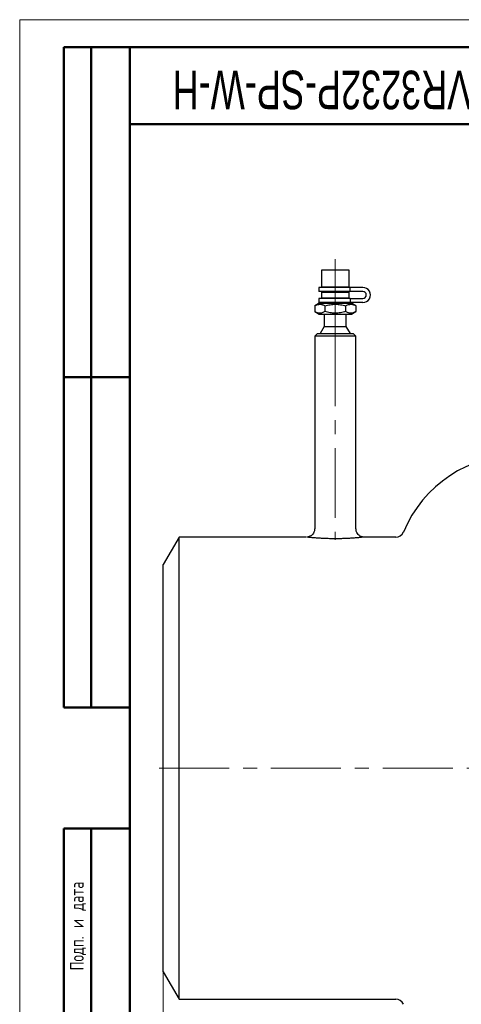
# Model space of a CAD drawing. Header units: millimetres. Extents: x 0 to 840, y 0 to 594.
# Tile 2 of 9: x 0 to 160, y 236 to 594. Entities that reach past the tile are written whole.
import ezdxf

# ---------------------------------------------------------------- set-up
doc = ezdxf.new("R2010")
doc.units = ezdxf.units.MM
doc.header["$LTSCALE"] = 2
doc.linetypes.add('CENTERX2', pattern=[20.32, 12.7, -2.54, 2.54, -2.54])
doc.layers.add('ОСНОВНОЙ', color=7, linetype='Continuous', lineweight=25)
doc.styles.add('SLDTEXTSTYLE0', font='TXT', dxfattribs={"width": 0.7, "bigfont": 'bigfont'})
doc.styles.add('SLDTEXTSTYLE1', font='TXT', dxfattribs={"width": 0.7})
doc.dimstyles.new('SLDDIMSTYLE1', dxfattribs={"dimtxt": 10, "dimasz": 7, "dimexe": 0, "dimexo": 0.0625, "dimgap": 2.5, "dimtad": 2, "dimrnd": 1e-09, "dimzin": 12, "dimdsep": 46, "dimtxsty": 'SLDTEXTSTYLE1', "dimsah": 1, "dimcen": 0.09, "dimadec": 0, "dimazin": 3, "dimtol": 1, "dimtp": 3, "dimtm": 3, "dimtfac": 1, "dimtdec": 3, "dimtofl": 0, "dimtmove": 0, "dimatfit": 3, "dimfxl": 1, "dimfrac": 2, "dimtolj": 1, "dimarcsym": 0})

# ---------------------------------------------------------------- blocks, each defined once
blk = doc.blocks.new('_D_1')
at = {"color": 7, "linetype": 'Continuous', "lineweight": 0}
for p, q in [((52.19, 247.93), (52.19, 184.93)), ((397.19, 247.93), (397.19, 184.93)), ((52.19, 187.93), (397.19, 187.93))]:
    blk.add_line(p, q, dxfattribs=at)
at = {"color": 7, "linetype": 'Continuous', "lineweight": 18}
for points in [[(52.19, 187.93), (59.19, 186.93), (59.19, 188.93)], [(397.19, 187.93), (390.19, 188.93), (390.19, 186.93)]]:
    blk.add_solid(points, dxfattribs=at)
at = {"color": 7, "linetype": 'Continuous', "lineweight": 18, "char_height": 10, "attachment_point": 1, "style": 'SLDTEXTSTYLE1'}
for s, insert in [('345', (208.64, 200.82)), ('±3', (230.47, 200.82))]:
    blk.add_mtext(s, dxfattribs=dict(at, insert=insert))

msp = doc.modelspace()

# ---------------------------------------------------------------- linework, layer by layer
at = {"color": 7, "linetype": 'Continuous', "lineweight": 18}
for q in [(840, 594), (0, 0)]:
    msp.add_line((0, 594), q, dxfattribs=at)
at = {"color": 7, "linetype": 'Continuous', "lineweight": 50}
for p, q in [((16, 344), (16, 584)), ((40, 584), (16, 584)), ((16, 344), (16, 584)), ((26, 344), (26, 584)), ((26, 344), (26, 584)), ((40, 584), (40, 10)), ((830, 584), (40, 584)), ((40, 584), (40, 10)), ((40, 556), (180, 556)), ((16, 464), (40, 464)), ((16, 344), (40, 344)), ((16, 10), (16, 300)), ((16, 300), (40, 300)), ((26, 10), (26, 300))]:
    msp.add_line(p, q, dxfattribs=at)
at = {"color": 7, "linetype": 'CENTERX2', "lineweight": 18}
for p, q in [((114.691, 506.929), (114.691, 486.929)), ((114.691, 486.929), (114.691, 482.527)), ((114.691, 479.929), (114.691, 482.527)), ((114.691, 478.929), (114.691, 479.929)), ((114.691, 478.929), (114.691, 404.929)), ((401.191, 321.929), (47.611, 321.929))]:
    msp.add_line(p, q, dxfattribs=at)
at = {"color": 7, "linetype": 'Continuous', "lineweight": 25}
for p, q in [((109.691, 502.929), (109.691, 496.929)), ((119.691, 502.929), (109.691, 502.929)), ((119.691, 496.929), (119.691, 502.929)), ((108.691, 496.679), (108.691, 495.179)), ((120.145, 496.679), (108.691, 496.679)), ((120.145, 495.179), (108.691, 495.179)), ((109.691, 496.929), (119.691, 496.929)), ((109.691, 494.929), (109.691, 492.929)), ((109.691, 494.929), (119.691, 494.929)), ((110.691, 496.929), (110.691, 496.679)), ((110.691, 495.179), (110.691, 494.929)), ((118.691, 496.679), (118.691, 496.929)), ((118.691, 494.929), (118.691, 495.179)), ((119.691, 492.929), (119.691, 494.929)), ((120.145, 495.179), (120.145, 496.679)), ((124.691, 496.679), (120.145, 496.679)), ((124.691, 495.179), (120.145, 495.179)), ((108.841, 490.929), (107.185, 489.973)), ((108.691, 492.679), (108.691, 491.179)), ((120.145, 492.679), (108.691, 492.679)), ((120.145, 491.179), (108.691, 491.179)), ((108.841, 490.929), (120.541, 490.929)), ((109.691, 492.929), (119.691, 492.929)), ((110.691, 492.929), (110.691, 492.679)), ((110.691, 491.179), (110.691, 490.929)), ((118.691, 492.679), (118.691, 492.929)), ((118.691, 490.929), (118.691, 491.179)), ((120.145, 492.679), (120.145, 491.179)), ((120.145, 492.679), (124.691, 492.679)), ((124.691, 491.179), (120.145, 491.179)), ((122.196, 489.973), (120.541, 490.929)), ((107.185, 489.973), (107.185, 487.885)), ((107.185, 487.885), (108.841, 486.929)), ((108.841, 486.929), (120.541, 486.929)), ((110.691, 486.929), (110.691, 482.527)), ((110.938, 489.973), (110.938, 487.885)), ((118.444, 489.973), (118.444, 487.885)), ((118.691, 482.527), (118.691, 486.929)), ((120.541, 486.929), (122.196, 487.885)), ((122.196, 489.973), (122.196, 487.885)), ((108.191, 479.929), (107.191, 478.929)), ((108.191, 479.929), (121.191, 479.929)), ((110.691, 482.527), (109.191, 479.929)), ((110.691, 482.527), (118.691, 482.527)), ((120.191, 479.929), (118.691, 482.527)), ((122.191, 478.929), (121.191, 479.929)), ((107.191, 478.929), (107.191, 408.929)), ((122.191, 478.929), (107.191, 478.929)), ((122.191, 408.925), (122.191, 478.929)), ((40, 464), (16, 464)), ((57.964, 405.929), (52.191, 395.929)), ((104.191, 405.929), (57.964, 405.929)), ((57.964, 321.929), (57.964, 405.929)), ((136.646, 405.929), (125.169, 405.929)), ((52.191, 321.929), (52.191, 395.929)), ((52.191, 247.929), (52.191, 321.929)), ((57.964, 237.929), (57.964, 321.929)), ((52.191, 247.929), (57.964, 237.929)), ((57.964, 237.929), (136.646, 237.929))]:
    msp.add_line(p, q, dxfattribs=at)
for centre, radius, start, end in [((124.691, 493.929), 2.75, 269.99984, 90.00016), ((124.691, 493.929), 1.25, 270, 90), ((181.691, 390.112), 45.817, 89.99999, 157.32796), ((136.646, 408.929), 3, 269.99977, 337.32835), ((136.646, 234.929), 3, 22.67178, 90.0002)]:
    msp.add_arc(centre, radius, start, end, dxfattribs=at)
for points, knots in [([(107.185, 489.973), (107.346, 490.061), (107.662, 490.233), (108.162, 490.425), (108.674, 490.543), (109.17, 490.565), (109.638, 490.506), (110.077, 490.384), (110.514, 490.206), (110.795, 490.052), (110.938, 489.973)], [0, 0, 0, 0, 0.1380356, 0.2717001, 0.4032338, 0.5335105, 0.6443325, 0.7580953, 0.8769117, 1, 1, 1, 1]), ([(110.938, 489.973), (111.245, 490.057), (111.859, 490.225), (112.803, 490.41), (113.764, 490.529), (114.723, 490.567), (115.669, 490.524), (116.599, 490.406), (117.526, 490.224), (118.137, 490.057), (118.444, 489.973)], [0, 0, 0, 0, 0.1251703, 0.2507703, 0.3781551, 0.5063883, 0.6281129, 0.7506078, 0.8750623, 1, 1, 1, 1]), ([(118.444, 489.973), (118.604, 490.061), (118.92, 490.233), (119.42, 490.425), (119.933, 490.543), (120.428, 490.565), (120.896, 490.506), (121.336, 490.384), (121.773, 490.206), (122.053, 490.052), (122.196, 489.973)], [0, 0, 0, 0, 0.1380356, 0.2717002, 0.4032339, 0.5335031, 0.6443252, 0.7580952, 0.8769117, 1, 1, 1, 1]), ([(110.938, 487.885), (110.778, 487.797), (110.462, 487.624), (109.962, 487.432), (109.449, 487.315), (108.953, 487.292), (108.485, 487.352), (108.046, 487.474), (107.609, 487.652), (107.328, 487.806), (107.185, 487.885)], [0, 0, 0, 0, 0.1380355, 0.271693, 0.4032267, 0.5335034, 0.6443254, 0.7580953, 0.8769118, 1, 1, 1, 1]), ([(118.444, 487.885), (118.137, 487.801), (117.522, 487.633), (116.579, 487.448), (115.617, 487.328), (114.659, 487.291), (113.713, 487.334), (112.783, 487.452), (111.855, 487.634), (111.244, 487.801), (110.938, 487.885)], [0, 0, 0, 0, 0.12517035, 0.25077038, 0.37815508, 0.50638439, 0.62810897, 0.75060778, 0.87506251, 1, 1, 1, 1]), ([(122.196, 487.885), (122.036, 487.797), (121.72, 487.624), (121.22, 487.432), (120.707, 487.315), (120.212, 487.292), (119.744, 487.352), (119.304, 487.474), (118.867, 487.652), (118.587, 487.806), (118.444, 487.885)], [0, 0, 0, 0, 0.1380356, 0.2717002, 0.4032339, 0.5335031, 0.6443252, 0.7580952, 0.8769117, 1, 1, 1, 1]), ([(107.163, 408.93), (107.171, 408.847), (107.212, 408.434), (106.989, 407.755), (106.561, 407.034), (106.04, 406.536), (105.511, 406.213), (105.015, 406.035), (104.696, 405.96), (104.546, 405.95), (104.541, 405.95)], [0, 0, 0, 0, 0.0575226, 0.2850119, 0.4726627, 0.6344227, 0.7755071, 0.8965681, 0.996445, 1, 1, 1, 1]), ([(124.824, 405.952), (124.655, 405.98), (124.282, 406.041), (123.624, 406.325), (122.961, 406.839), (122.451, 407.612), (122.19, 408.322), (122.218, 408.776), (122.227, 408.924)], [0, 0, 0, 0, 0.1183595, 0.2606959, 0.4925013, 0.6867573, 0.8981645, 1, 1, 1, 1]), ([(125.098, 405.918), (125.095, 405.918), (125.04, 405.911), (124.908, 405.896), (124.556, 405.857), (124.112, 405.809), (123.578, 405.755), (122.878, 405.687), (122.1, 405.62), (121.251, 405.554), (120.543, 405.505), (119.792, 405.459), (118.997, 405.417), (118.175, 405.381), (117.332, 405.353), (116.473, 405.331), (115.592, 405.318), (114.709, 405.313), (113.543, 405.319), (112.391, 405.341), (111.26, 405.379), (110.193, 405.425), (109.17, 405.483), (108.197, 405.549), (107.341, 405.615), (106.556, 405.683), (105.846, 405.751), (105.301, 405.806), (104.847, 405.854), (104.538, 405.889), (104.458, 405.898)], [0, 0, 0, 0, 0.0003133, 0.0081531, 0.0191749, 0.0516418, 0.0730473, 0.09691, 0.1536505, 0.1862738, 0.2204157, 0.2566732, 0.2953801, 0.3357977, 0.3761403, 0.4175813, 0.4604595, 0.5039328, 0.5456987, 0.629539, 0.6710486, 0.7098256, 0.7844021, 0.819598, 0.8513671, 0.9088041, 0.9338569, 0.9549125, 0.9882534, 1, 1, 1, 1])]:
    msp.add_open_spline(points, degree=3, knots=knots, dxfattribs=at)
at = {"layer": 'ОСНОВНОЙ', "linetype": 'Continuous', "lineweight": 18}
for p, q in [((40, 10), (40, 584)), ((40, 584), (830, 584)), ((39.998, 297), (40.002, 297))]:
    msp.add_line(p, q, dxfattribs=at)

# ---------------------------------------------------------------- texts
at = {"color": 7, "linetype": 'Continuous', "lineweight": 0, "attachment_point": 2}
for s, insert, char_height, rotation, style in [('BVR3232P-SP-W-H', (114.218, 561.474), 14, 180, 'SLDTEXTSTYLE1'), ('Подп. и дата', (18.285, 264.537), 5, 90, 'SLDTEXTSTYLE0')]:
    msp.add_mtext(s, dxfattribs=dict(at, insert=insert, char_height=char_height, rotation=rotation, style=style))

# ---------------------------------------------------------------- dimensions: what is measured, and where the dimension line sits
at = {"color": 7, "linetype": 'Continuous', "lineweight": 18}
dim = msp.add_linear_dim(base=(397.191, 187.929), p1=(52.191, 247.929), p2=(397.191, 247.929), dimstyle='SLDDIMSTYLE1', dxfattribs=at)
dim.commit()
dim.dimension.update_dxf_attribs({"geometry": '_D_1', "text_midpoint": (225.335, 187.929), "dimtype": 160})

doc.saveas('drawing.dxf')
